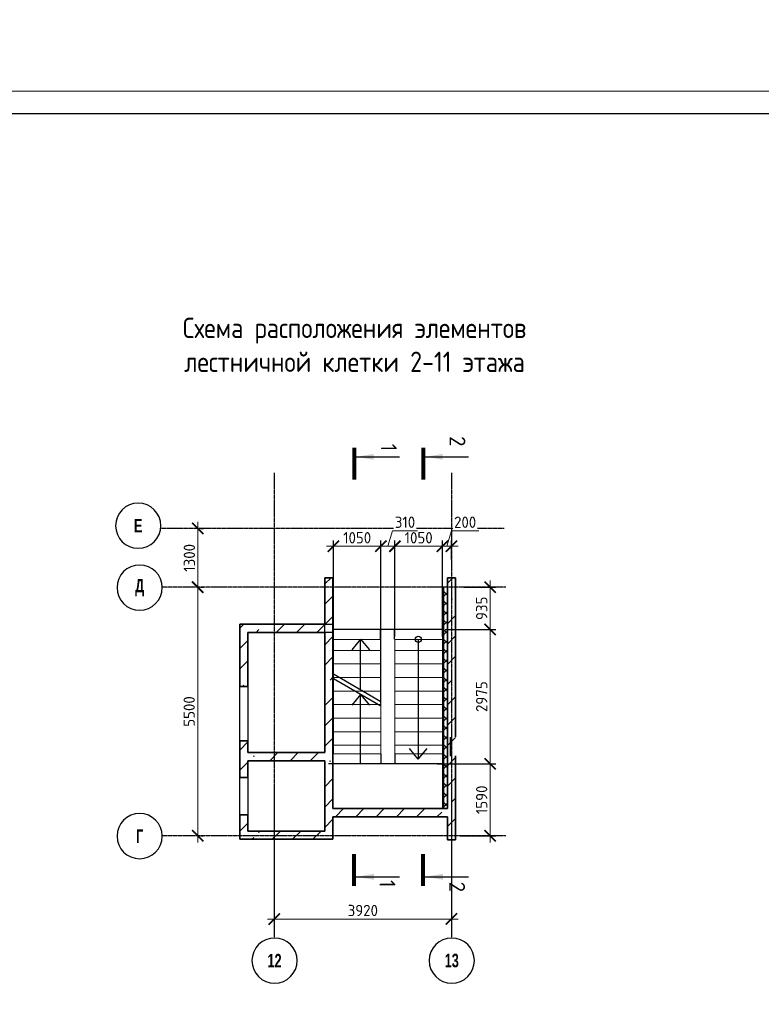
# Model space of a CAD drawing. Header units: millimetres. Extents: x 259029 to 2494469, y -731578 to -57567.
# Tile 65 of 252: x 332211 to 348615, y -546460 to -524669. Entities that reach past the tile are written whole.
import ezdxf
from ezdxf.enums import TextEntityAlignment as Align

# ---------------------------------------------------------------- set-up
doc = ezdxf.new("R2010")
doc.units = ezdxf.units.MM
doc.linetypes.add('______5', pattern=[1100, 800, -100, 100, -100])
doc.linetypes.add('Б-1.1 оси$0$Б-1.1 Оси$0$GOST2.303 5', pattern=[24, 20, -1.5, 1, -1.5])
doc.layers.get('Defpoints').update_dxf_attribs({"color": 140})
for name, color, linetype, lineweight in [('A_021_ПЕРЕГОРОДКА', 7, 'Continuous', 25), ('RAZMER', 100, 'Continuous', 15), ('Standard', 7, 'Continuous', 25), ('Выноски', 20, 'Continuous', 20), ('Общий01', 7, 'Continuous', 13), ('ОСИ', 151, 'Б-1.1 оси$0$Б-1.1 Оси$0$GOST2.303 5', 9), ('РАЗРЕЗЫ', 10, 'Continuous', 60), ('Символы 0.20', 1, 'Continuous', 20), ('Символы 0.20 @ 100', 1, 'Continuous', 20), ('Стена_ бетон несущ.', 253, 'Continuous', 70), ('Текст', 41, 'Continuous', 30), ('ТОНКИЕ', 7, 'Continuous', 9)]:
    doc.layers.add(name, color=color, linetype=linetype, lineweight=lineweight)
doc.layers.add('ТОЛСТЫЕ_ОСНОВНЫЕ', color=6, linetype='Continuous')
doc.styles.add('Century Gothic', font='GOTHIC.TTF')
doc.styles.add('ГОСТ', font='GOST_Common.ttf')
doc.dimstyles.new('ГОСТ', dxfattribs={"dimscale": 0, "dimtxt": 2.5, "dimasz": 2.5, "dimexe": 1.25, "dimexo": 0.625, "dimtad": 1, "dimdec": 0, "dimtxsty": 'ГОСТ', "dimblk": 'ARCHTICK', "dimcen": 2.5, "dimdle": 1.5, "dimclrd": 256, "dimclre": 256, "dimclrt": 256, "dimadec": 0, "dimazin": 0, "dimtfac": 1, "dimtdec": 0, "dimtmove": 1, "dimatfit": 3, "dimfxl": 2, "dimtfill": 1, "dimlwd": 0, "dimarcsym": 0})
pattern_1 = [(45, (-330290.5, -117102.1), (-449.0128, 449.0128), []), (45, (-329841.47, -117102.1), (-449.0128, 449.0128), [793.75, -158.75, 0, -158.75])]

# ---------------------------------------------------------------- blocks, each defined once
blk = doc.blocks.new('*U28')
at = {"layer": 'ТОЛСТЫЕ_ОСНОВНЫЕ', "color": 6}
blk.add_lwpolyline([(20, 5), (886, 5), (886, 415), (20, 415)], close=True, dxfattribs=at)
at = {"layer": 'ТОНКИЕ'}
blk.add_lwpolyline([(0, 0), (891, 0), (891, 420), (0, 420)], close=True, dxfattribs=at)
blk = doc.blocks.new('NSY101')
at = {"color": 0, "linetype": 'ByBlock', "lineweight": -2}
blk.add_circle((0, 0), 50, dxfattribs=at)
blk = doc.blocks.new('_ArchTick')
at = {"color": 0, "linetype": 'ByBlock', "const_width": 0.15}
blk.add_lwpolyline([(-0.5, -0.5), (0.5, 0.5)], dxfattribs=at)
blk = doc.blocks.new('*D888')
at = {"layer": 'Defpoints', "color": 0, "lineweight": -2, "transparency": 16777216}
for p in [(337841, -541572), (341761, -541572), (337841, -544572)]:
    blk.add_point(p, dxfattribs=at)
at = {"layer": 'RAZMER', "lineweight": -2, "transparency": 16777216}
for p, q in [((337841, -541634), (337841, -544697)), ((341761, -541634), (341761, -544697))]:
    blk.add_line(p, q, dxfattribs=at)
at = {"layer": 'RAZMER', "lineweight": 0, "transparency": 16777216}
blk.add_line((341911, -544572), (337691, -544572), dxfattribs=at)
at = {"layer": 'RAZMER', "lineweight": 0, "transparency": 16777216, "xscale": 250, "yscale": 250, "zscale": 250, "rotation": 180}
blk.add_blockref('_ArchTick', (337841, -544572), dxfattribs=at)
at = {"layer": 'RAZMER', "lineweight": 0, "transparency": 16777216, "xscale": 250, "yscale": 250, "zscale": 250}
blk.add_blockref('_ArchTick', (341761, -544572), dxfattribs=at)
at = {"layer": 'RAZMER', "transparency": 16777216, "insert": (339801, -544384), "char_height": 250, "width": 583.33, "attachment_point": 5, "style": 'ГОСТ', "bg_fill": 3, "box_fill_scale": 1.1, "bg_fill_color": 256, "bg_fill_true_color": 13158600, "bg_fill_transparency": 0}
blk.add_mtext('3920', dxfattribs=at)
blk = doc.blocks.new('*D889')
at = {"layer": 'Defpoints', "color": 0, "lineweight": -2, "transparency": 16777216}
for p in [(336148, -537229), (336148, -537229), (336148, -542729)]:
    blk.add_point(p, dxfattribs=at)
at = {"layer": 'RAZMER', "lineweight": 0, "transparency": 16777216}
blk.add_line((336148, -542879), (336148, -537079), dxfattribs=at)
at = {"layer": 'RAZMER', "lineweight": -2, "transparency": 16777216}
for p, q in [((336210, -537229), (336273, -537229)), ((336210, -542729), (336273, -542729))]:
    blk.add_line(p, q, dxfattribs=at)
at = {"layer": 'RAZMER', "lineweight": 0, "transparency": 16777216, "xscale": 250, "yscale": 250, "zscale": 250}
for p, rotation in [((336148, -537229), 90), ((336148, -542729), 270)]:
    blk.add_blockref('_ArchTick', p, dxfattribs=dict(at, rotation=rotation))
at = {"layer": 'RAZMER', "transparency": 16777216, "insert": (335960, -539979), "char_height": 250, "width": 458, "attachment_point": 5, "rotation": 90, "style": 'ГОСТ', "bg_fill": 3, "box_fill_scale": 1.1, "bg_fill_color": 256, "bg_fill_true_color": 13158600, "bg_fill_transparency": 0}
blk.add_mtext('5500', dxfattribs=at)
blk = doc.blocks.new('*D890')
at = {"layer": 'Defpoints', "color": 0, "lineweight": -2, "transparency": 16777216}
for p in [(336151, -535929), (336151, -535929), (336148, -537229)]:
    blk.add_point(p, dxfattribs=at)
at = {"layer": 'RAZMER', "lineweight": 0, "transparency": 16777216}
blk.add_line((336151, -537379), (336151, -535779), dxfattribs=at)
at = {"layer": 'RAZMER', "lineweight": -2, "transparency": 16777216}
for p, q in [((336214, -535929), (336276, -535929)), ((336210, -537229), (336276, -537229))]:
    blk.add_line(p, q, dxfattribs=at)
at = {"layer": 'RAZMER', "lineweight": 0, "transparency": 16777216, "xscale": 250, "yscale": 250, "zscale": 250}
for p, rotation in [((336151, -535929), 90), ((336151, -537229), 270)]:
    blk.add_blockref('_ArchTick', p, dxfattribs=dict(at, rotation=rotation))
at = {"layer": 'RAZMER', "transparency": 16777216, "insert": (335964, -536579), "char_height": 250, "width": 458, "attachment_point": 5, "rotation": 90, "style": 'ГОСТ', "bg_fill": 3, "box_fill_scale": 1.1, "bg_fill_color": 256, "bg_fill_true_color": 13158600, "bg_fill_transparency": 0}
blk.add_mtext('1300', dxfattribs=at)
blk = doc.blocks.new('*U30')
at = {"layer": 'Символы 0.20', "linetype": 'Continuous', "lineweight": 25}
for p, q in [((-5, 0.35), (-5, 10.05)), ((87.95, 0.35), (87.95, 10.05))]:
    blk.add_line(p, q, dxfattribs=at)
at = {"layer": 'Символы 0.20', "linetype": 'Continuous', "lineweight": 80}
for p, q in [((-7, 0), (0, 0)), ((89.95, 0), (82.95, 0))]:
    blk.add_line(p, q, dxfattribs=at)
at = {"layer": 'Символы 0.20', "linetype": 'Continuous', "lineweight": 25}
for points in [[(-5, 0.46), (-4.35, 4.36), (-5.65, 4.36)], [(87.95, 0.46), (87.29, 4.39), (88.61, 4.39)]]:
    blk.add_solid(points, dxfattribs=at)
at = {"layer": 'Символы 0.20', "style": 'ГОСТ'}
blk.add_attdef('1', text='', height=3.5, dxfattribs=at).set_placement((-6, 7.7), align=Align.MIDDLE_CENTER)
blk.add_attdef('2', text='', height=3.5, dxfattribs=at).set_placement((90.33, 7.38), align=Align.MIDDLE_RIGHT)
blk = doc.blocks.new('*U31')
at = {"layer": 'Символы 0.20', "linetype": 'Continuous', "lineweight": 25}
for p, q in [((-5, 0.35), (-5, 10.05)), ((87.95, 0.35), (87.95, 10.05))]:
    blk.add_line(p, q, dxfattribs=at)
at = {"layer": 'Символы 0.20', "linetype": 'Continuous', "lineweight": 80}
for p, q in [((-7, 0), (0, 0)), ((89.95, 0), (82.95, 0))]:
    blk.add_line(p, q, dxfattribs=at)
at = {"layer": 'Символы 0.20', "linetype": 'Continuous', "lineweight": 25}
for points in [[(-5, 0.46), (-4.35, 4.36), (-5.65, 4.36)], [(87.95, 0.46), (87.29, 4.39), (88.61, 4.39)]]:
    blk.add_solid(points, dxfattribs=at)
at = {"layer": 'Символы 0.20', "style": 'ГОСТ'}
blk.add_attdef('1', text='', height=3.5, dxfattribs=at).set_placement((-8.45, 7.61), align=Align.MIDDLE_CENTER)
blk.add_attdef('2', text='', height=3.5, dxfattribs=at).set_placement((91.31, 7.53), align=Align.MIDDLE_RIGHT)
blk = doc.blocks.new('лм')
at = {"layer": 'RAZMER', "color": 0}
for p, q in [((644816, -427025), (644816, -425975)), ((645116, -427025), (645116, -425975)), ((645416, -427025), (645416, -425975)), ((645716, -427025), (645716, -425975)), ((646016, -427025), (646016, -425975)), ((646316, -427025), (646316, -425975)), ((646616, -427025), (646616, -425975)), ((646916, -427025), (646916, -425975))]:
    blk.add_line(p, q, dxfattribs=at)
blk.add_lwpolyline([(644571, -425975), (647107, -425975), (647107, -427025), (644571, -427025)], close=True, dxfattribs=at)
blk = doc.blocks.new('*D901')
at = {"layer": 'Defpoints', "color": 0, "lineweight": -2, "transparency": 16777216}
for p in [(340511, -536322), (340511, -538382), (341561, -538382)]:
    blk.add_point(p, dxfattribs=at)
at = {"layer": 'РАЗРЕЗЫ', "lineweight": -2, "transparency": 16777216}
for p, q in [((340511, -538320), (340511, -536197)), ((341561, -538320), (341561, -536197))]:
    blk.add_line(p, q, dxfattribs=at)
at = {"layer": 'РАЗРЕЗЫ', "lineweight": 0, "transparency": 16777216}
blk.add_line((341711, -536322), (340361, -536322), dxfattribs=at)
at = {"layer": 'РАЗРЕЗЫ', "lineweight": 0, "transparency": 16777216, "xscale": 250, "yscale": 250, "zscale": 250, "rotation": 180}
blk.add_blockref('_ArchTick', (340511, -536322), dxfattribs=at)
at = {"layer": 'РАЗРЕЗЫ', "lineweight": 0, "transparency": 16777216, "xscale": 250, "yscale": 250, "zscale": 250}
blk.add_blockref('_ArchTick', (341561, -536322), dxfattribs=at)
at = {"layer": 'РАЗРЕЗЫ', "lineweight": -2, "transparency": 16777216, "insert": (341036, -536134), "char_height": 250, "attachment_point": 5, "style": 'ГОСТ', "bg_fill": 3, "box_fill_scale": 1.1, "bg_fill_color": 256, "bg_fill_true_color": 13158600, "bg_fill_transparency": 0}
blk.add_mtext('1050', dxfattribs=at)
blk = doc.blocks.new('*D902')
at = {"layer": 'Defpoints', "color": 0, "lineweight": -2, "transparency": 16777216}
for p in [(340201, -536322), (340511, -538382), (340201, -539862)]:
    blk.add_point(p, dxfattribs=at)
at = {"layer": 'РАЗРЕЗЫ', "lineweight": 0, "transparency": 16777216}
for p, q in [((340356, -536322), (340459, -535978)), ((340459, -535978), (341009, -535978)), ((340661, -536322), (340051, -536322))]:
    blk.add_line(p, q, dxfattribs=at)
at = {"layer": 'РАЗРЕЗЫ', "lineweight": -2, "transparency": 16777216}
for p, q in [((340201, -539800), (340201, -536197)), ((340511, -538320), (340511, -536197))]:
    blk.add_line(p, q, dxfattribs=at)
at = {"layer": 'РАЗРЕЗЫ', "lineweight": 0, "transparency": 16777216, "xscale": 250, "yscale": 250, "zscale": 250, "rotation": 180}
blk.add_blockref('_ArchTick', (340201, -536322), dxfattribs=at)
at = {"layer": 'РАЗРЕЗЫ', "lineweight": 0, "transparency": 16777216, "xscale": 250, "yscale": 250, "zscale": 250}
blk.add_blockref('_ArchTick', (340511, -536322), dxfattribs=at)
at = {"layer": 'РАЗРЕЗЫ', "lineweight": -2, "transparency": 16777216, "insert": (340734, -535791), "char_height": 250, "attachment_point": 5, "style": 'ГОСТ', "bg_fill": 3, "box_fill_scale": 1.1, "bg_fill_color": 256, "bg_fill_true_color": 13158600, "bg_fill_transparency": 0}
blk.add_mtext('310', dxfattribs=at)
blk = doc.blocks.new('*D903')
at = {"layer": 'Defpoints', "color": 0, "lineweight": -2, "transparency": 16777216}
for p in [(339151, -536322), (339151, -539255), (340201, -539862)]:
    blk.add_point(p, dxfattribs=at)
at = {"layer": 'РАЗРЕЗЫ', "lineweight": -2, "transparency": 16777216}
for p, q in [((339151, -539192), (339151, -536197)), ((340201, -539800), (340201, -536197))]:
    blk.add_line(p, q, dxfattribs=at)
at = {"layer": 'РАЗРЕЗЫ', "lineweight": 0, "transparency": 16777216}
blk.add_line((340351, -536322), (339001, -536322), dxfattribs=at)
at = {"layer": 'РАЗРЕЗЫ', "lineweight": 0, "transparency": 16777216, "xscale": 250, "yscale": 250, "zscale": 250, "rotation": 180}
blk.add_blockref('_ArchTick', (339151, -536322), dxfattribs=at)
at = {"layer": 'РАЗРЕЗЫ', "lineweight": 0, "transparency": 16777216, "xscale": 250, "yscale": 250, "zscale": 250}
blk.add_blockref('_ArchTick', (340201, -536322), dxfattribs=at)
at = {"layer": 'РАЗРЕЗЫ', "lineweight": -2, "transparency": 16777216, "insert": (339676, -536134), "char_height": 250, "attachment_point": 5, "style": 'ГОСТ', "bg_fill": 3, "box_fill_scale": 1.1, "bg_fill_color": 256, "bg_fill_true_color": 13158600, "bg_fill_transparency": 0}
blk.add_mtext('1050', dxfattribs=at)
blk = doc.blocks.new('*D904')
at = {"layer": 'Defpoints', "color": 0, "lineweight": -2, "transparency": 16777216}
for p in [(341976, -537229), (341560, -538164), (342617, -538164)]:
    blk.add_point(p, dxfattribs=at)
at = {"layer": 'РАЗРЕЗЫ', "lineweight": 0, "transparency": 16777216}
blk.add_line((342617, -537079), (342617, -538314), dxfattribs=at)
at = {"layer": 'РАЗРЕЗЫ', "lineweight": -2, "transparency": 16777216}
for p, q in [((342039, -537229), (342742, -537229)), ((341622, -538164), (342742, -538164))]:
    blk.add_line(p, q, dxfattribs=at)
at = {"layer": 'РАЗРЕЗЫ', "lineweight": 0, "transparency": 16777216, "xscale": 250, "yscale": 250, "zscale": 250}
for p, rotation in [((342617, -537229), 90), ((342617, -538164), 270)]:
    blk.add_blockref('_ArchTick', p, dxfattribs=dict(at, rotation=rotation))
at = {"layer": 'РАЗРЕЗЫ', "lineweight": -2, "transparency": 16777216, "insert": (342430, -537696), "char_height": 250, "attachment_point": 5, "rotation": 90, "style": 'ГОСТ', "bg_fill": 3, "box_fill_scale": 1.1, "bg_fill_color": 256, "bg_fill_true_color": 13158600, "bg_fill_transparency": 0}
blk.add_mtext('935', dxfattribs=at)
blk = doc.blocks.new('*D905')
at = {"layer": 'Defpoints', "color": 0, "lineweight": -2, "transparency": 16777216}
for p in [(341560, -538164), (341386, -541139), (342617, -541139)]:
    blk.add_point(p, dxfattribs=at)
at = {"layer": 'РАЗРЕЗЫ', "lineweight": 0, "transparency": 16777216}
blk.add_line((342617, -538014), (342617, -541289), dxfattribs=at)
at = {"layer": 'РАЗРЕЗЫ', "lineweight": -2, "transparency": 16777216}
for p, q in [((341622, -538164), (342742, -538164)), ((341448, -541139), (342742, -541139))]:
    blk.add_line(p, q, dxfattribs=at)
at = {"layer": 'РАЗРЕЗЫ', "lineweight": 0, "transparency": 16777216, "xscale": 250, "yscale": 250, "zscale": 250}
for p, rotation in [((342617, -538164), 90), ((342617, -541139), 270)]:
    blk.add_blockref('_ArchTick', p, dxfattribs=dict(at, rotation=rotation))
at = {"layer": 'РАЗРЕЗЫ', "lineweight": -2, "transparency": 16777216, "insert": (342430, -539651), "char_height": 250, "attachment_point": 5, "rotation": 90, "style": 'ГОСТ', "bg_fill": 3, "box_fill_scale": 1.1, "bg_fill_color": 256, "bg_fill_true_color": 13158600, "bg_fill_transparency": 0}
blk.add_mtext('2975', dxfattribs=at)
blk = doc.blocks.new('*D906')
at = {"layer": 'Defpoints', "color": 0, "lineweight": -2, "transparency": 16777216}
for p in [(341386, -541139), (341894, -542729), (342617, -542729)]:
    blk.add_point(p, dxfattribs=at)
at = {"layer": 'РАЗРЕЗЫ', "lineweight": 0, "transparency": 16777216}
blk.add_line((342617, -540989), (342617, -542879), dxfattribs=at)
at = {"layer": 'РАЗРЕЗЫ', "lineweight": -2, "transparency": 16777216}
for p, q in [((341448, -541139), (342742, -541139)), ((341957, -542729), (342742, -542729))]:
    blk.add_line(p, q, dxfattribs=at)
at = {"layer": 'РАЗРЕЗЫ', "lineweight": 0, "transparency": 16777216, "xscale": 250, "yscale": 250, "zscale": 250}
for p, rotation in [((342617, -541139), 90), ((342617, -542729), 270)]:
    blk.add_blockref('_ArchTick', p, dxfattribs=dict(at, rotation=rotation))
at = {"layer": 'РАЗРЕЗЫ', "lineweight": -2, "transparency": 16777216, "insert": (342430, -541934), "char_height": 250, "attachment_point": 5, "rotation": 90, "style": 'ГОСТ', "bg_fill": 3, "box_fill_scale": 1.1, "bg_fill_color": 256, "bg_fill_true_color": 13158600, "bg_fill_transparency": 0}
blk.add_mtext('1590', dxfattribs=at)
blk = doc.blocks.new('*D907')
at = {"layer": 'Defpoints', "color": 0, "lineweight": -2, "transparency": 16777216}
for p in [(341761, -536322), (341761, -536676), (341561, -538382)]:
    blk.add_point(p, dxfattribs=at)
at = {"layer": 'РАЗРЕЗЫ', "lineweight": 0, "transparency": 16777216}
for p, q in [((341661, -536322), (341764, -535978)), ((341764, -535978), (342364, -535978)), ((341411, -536322), (341911, -536322))]:
    blk.add_line(p, q, dxfattribs=at)
at = {"layer": 'РАЗРЕЗЫ', "lineweight": -2, "transparency": 16777216}
for p, q in [((341561, -538320), (341561, -536197)), ((341761, -536614), (341761, -536197))]:
    blk.add_line(p, q, dxfattribs=at)
at = {"layer": 'РАЗРЕЗЫ', "lineweight": 0, "transparency": 16777216, "xscale": 250, "yscale": 250, "zscale": 250, "rotation": 180}
blk.add_blockref('_ArchTick', (341561, -536322), dxfattribs=at)
at = {"layer": 'РАЗРЕЗЫ', "lineweight": 0, "transparency": 16777216, "xscale": 250, "yscale": 250, "zscale": 250}
blk.add_blockref('_ArchTick', (341761, -536322), dxfattribs=at)
at = {"layer": 'РАЗРЕЗЫ', "lineweight": -2, "transparency": 16777216, "insert": (342064, -535791), "char_height": 250, "attachment_point": 5, "style": 'ГОСТ', "bg_fill": 3, "box_fill_scale": 1.1, "bg_fill_color": 256, "bg_fill_true_color": 13158600, "bg_fill_transparency": 0}
blk.add_mtext('200', dxfattribs=at)

msp = doc.modelspace()

# ---------------------------------------------------------------- hatches: boundary and pattern name
at = {"layer": 'Общий01', "linetype": 'Continuous', "lineweight": 13}
h = msp.add_hatch(dxfattribs=at)
h.set_pattern_fill('__________6', scale=100, style=0, pattern_type=2)
h.set_pattern_definition([(45, (167797.83, -559755.71), (-106.06602, 106.06602), []), (135, (167797.83, -559755.71), (-106.06602, -106.06602), [])])
h.paths.add_polyline_path([(341590.9, -537218.8), (341590.9, -542128.8), (341670.9, -542128.8), (341670.9, -537218.8)], flags=0)
at = {"layer": 'Стена_ бетон несущ.', "linetype": 'Continuous', "lineweight": 0}
h = msp.add_hatch(dxfattribs=at)
h.set_pattern_fill('ANSI35', scale=100, style=0)
h.set_pattern_definition(pattern_1)
h.paths.add_polyline_path([(338960.9, -542808.8), (338960.9, -537018.8), (339140.9, -537018.8), (339140.9, -542808.8)])
h = msp.add_hatch(dxfattribs=at)
h.set_pattern_fill('ANSI35', scale=100, style=0)
h.set_pattern_definition(pattern_1)
h.paths.add_polyline_path([(341670.9, -542818.8), (341670.9, -537018.8), (341850.9, -537018.8), (341850.9, -540538.8), (341850.7, -540538.8), (341850.7, -540618.8), (341850.9, -540618.8), (341850.9, -542818.8)])
h = msp.add_hatch(dxfattribs=at)
h.set_pattern_fill('ANSI35', scale=100, style=0)
h.set_pattern_definition(pattern_1)
h.paths.add_polyline_path([(338960.9, -538228.8), (337080.9, -538228.8), (337080.9, -538048.8), (338960.9, -538048.8)])
h = msp.add_hatch(dxfattribs=at)
h.set_pattern_fill('ANSI35', scale=100, style=0)
h.set_pattern_definition(pattern_1)
h.paths.add_polyline_path([(337260.9, -538228.8), (337260.9, -539428.8), (337080.9, -539428.8), (337080.9, -538228.8)])
h = msp.add_hatch(dxfattribs=at)
h.set_pattern_fill('ANSI35', scale=100, style=0)
h.set_pattern_definition(pattern_1)
h.paths.add_polyline_path([(337080.9, -541438.8), (337080.9, -540628.8), (337260.9, -540628.8), (337260.9, -541438.8)])
h = msp.add_hatch(dxfattribs=at)
h.set_pattern_fill('ANSI35', scale=100, style=0)
h.set_pattern_definition(pattern_1)
h.paths.add_polyline_path([(338960.9, -541068.8), (337260.9, -541068.8), (337260.9, -540888.8), (338960.9, -540888.8)])
h = msp.add_hatch(dxfattribs=at)
h.set_pattern_fill('ANSI35', scale=100, style=0)
h.set_pattern_definition(pattern_1)
h.paths.add_polyline_path([(341670.9, -542308.8), (339140.9, -542308.8), (339140.9, -542128.8), (341670.9, -542128.8)])
h = msp.add_hatch(dxfattribs=at)
h.set_pattern_fill('ANSI35', scale=100, style=0)
h.set_pattern_definition(pattern_1)
h.paths.add_polyline_path([(337260.9, -542268.8), (337260.9, -542808.8), (337080.9, -542808.8), (337080.9, -542268.8)])
h = msp.add_hatch(dxfattribs=at)
h.set_pattern_fill('ANSI35', scale=100, style=0)
h.set_pattern_definition(pattern_1)
h.paths.add_polyline_path([(338960.9, -542808.8), (337260.9, -542808.8), (337260.9, -542628.8), (338960.9, -542628.8)])

# ---------------------------------------------------------------- linework, layer by layer
at = {"layer": 'A_021_ПЕРЕГОРОДКА', "color": 7, "linetype": 'Continuous', "lineweight": 25}
for p, q in [((337080.9, -540628.8), (337080.9, -539428.8)), ((337260.9, -539428.8), (337260.9, -540628.8)), ((337080.9, -542268.8), (337080.9, -541438.8)), ((337260.9, -541438.8), (337260.9, -542268.8))]:
    msp.add_line(p, q, dxfattribs=at)
at = {"layer": 'RAZMER', "color": 0}
msp.add_line((341570.9, -537218.8), (341670.9, -537218.8), dxfattribs=at)
at = {"layer": 'Standard', "color": 7, "linetype": 'Continuous', "lineweight": 25}
for p, q in [((338960.9, -538228.8), (338960.9, -538048.8)), ((338960.9, -538048.8), (339140.9, -538048.8)), ((339140.9, -538228.8), (338960.9, -538228.8)), ((341741, -540628.8), (341741, -540548.8)), ((341741, -540548.8), (341741.3, -540548.8)), ((341741.3, -540628.8), (341741, -540628.8)), ((341741.3, -540548.8), (341741.3, -540628.8)), ((341670.9, -542818.8), (341850.9, -542818.8))]:
    msp.add_line(p, q, dxfattribs=at)
at = {"layer": 'Общий01', "color": 7, "linetype": 'Continuous', "lineweight": 25}
for p, q in [((341570.9, -542128.8), (341570.9, -537218.8)), ((341590.9, -542128.8), (341590.9, -537218.8)), ((339751.1, -538382.4), (339555, -538616)), ((339751.1, -539502.4), (339751.1, -538382.4)), ((339751.1, -538382.4), (339947.1, -538616)), ((341027.3, -538382.4), (341027.3, -541033.5)), ((340201.1, -539762.2), (339151.1, -539155.9)), ((340201.1, -539862.2), (339151.1, -539255.9)), ((339751.1, -539602.4), (339555, -539836)), ((339751.1, -541138.8), (339751.1, -539602.4)), ((339751.1, -539602.4), (339947.1, -539836)), ((341027.3, -541033.5), (340831.2, -540799.9)), ((341027.3, -541033.5), (341223.3, -540799.9))]:
    msp.add_line(p, q, dxfattribs=at)
msp.add_circle((341027.3, -538382.4), 70, dxfattribs=at)
at = {"layer": 'ОСИ', "color": 16, "linetype": '______5', "lineweight": 25, "ltscale": 0.05}
for p, q in [((337840.9, -534697.1), (337840.9, -544994.6)), ((341760.9, -534697.1), (341760.9, -544994.6)), ((342961.1, -537228.8), (335363.9, -537228.8))]:
    msp.add_line(p, q, dxfattribs=at)
at = {"layer": 'РАЗРЕЗЫ', "color": 2, "lineweight": -2}
for p, q in [((340201.1, -540918.7), (340201.1, -541138.8)), ((340510.7, -540918.7), (340510.7, -541138.8))]:
    msp.add_line(p, q, dxfattribs=at)
at = {"layer": 'Стена_ бетон несущ.', "color": 7, "linetype": 'Continuous', "lineweight": 35}
for p, q in [((338960.9, -538048.8), (338960.9, -537018.8)), ((338960.9, -537018.8), (339140.9, -537018.8)), ((339140.9, -537018.8), (339140.9, -537218.8)), ((341670.9, -542128.8), (341670.9, -537018.8)), ((341670.9, -537018.8), (341850.9, -537018.8)), ((341850.9, -537018.8), (341850.9, -540538.8)), ((339140.9, -537218.8), (339140.9, -542128.8)), ((337080.9, -538228.8), (337080.9, -538048.8)), ((337080.9, -538048.8), (338960.9, -538048.8)), ((337080.9, -538718.8), (337080.9, -538228.8)), ((338960.9, -538228.8), (337260.9, -538228.8)), ((337260.9, -538228.8), (337260.9, -539428.8)), ((338960.9, -540888.8), (338960.9, -538228.8)), ((337080.9, -539428.8), (337080.9, -538718.8)), ((337080.9, -539428.8), (337260.9, -539428.8)), ((337260.9, -540628.8), (337080.9, -540628.8)), ((337080.9, -541438.8), (337080.9, -540628.8)), ((337260.9, -540628.8), (337260.9, -540888.8)), ((341741.3, -540628.8), (341741.3, -540968.8)), ((337260.9, -540888.8), (338960.9, -540888.8)), ((341850.9, -540958.8), (341850.9, -542818.8)), ((338960.9, -541068.8), (337260.9, -541068.8)), ((337260.9, -541068.8), (337260.9, -541438.8)), ((338960.9, -542628.8), (338960.9, -541068.8)), ((337080.9, -541438.8), (337260.9, -541438.8)), ((339140.9, -542128.8), (341670.9, -542128.8)), ((337260.9, -542268.8), (337080.9, -542268.8)), ((337080.9, -542808.8), (337080.9, -542268.8)), ((337260.9, -542268.8), (337260.9, -542628.8)), ((341470.9, -542308.8), (339140.9, -542308.8)), ((339140.9, -542308.8), (339140.9, -542808.8)), ((341350.9, -542308.8), (340150.9, -542308.8)), ((341670.9, -542308.8), (341470.9, -542308.8)), ((341670.9, -542818.8), (341670.9, -542308.8)), ((337260.9, -542808.8), (337080.9, -542808.8)), ((337260.9, -542628.8), (338960.9, -542628.8)), ((338960.9, -542808.8), (337260.9, -542808.8)), ((339140.9, -542808.8), (338960.9, -542808.8)), ((341850.9, -542818.8), (341670.9, -542818.8))]:
    msp.add_line(p, q, dxfattribs=at)
at = {"layer": 'Стена_ бетон несущ.', "color": 9, "linetype": 'Continuous', "lineweight": 25}
for p, q in [((338960.9, -537018.8), (338960.9, -537218.8)), ((341670.9, -537018.8), (341670.9, -537218.8)), ((341850.9, -537218.8), (341850.9, -537018.8))]:
    msp.add_line(p, q, dxfattribs=at)

# ---------------------------------------------------------------- block references
at = {"xscale": 100, "yscale": 100, "zscale": 100}
msp.add_blockref('*U28', (316337.4, -568250.7), dxfattribs=at)
at = {"layer": 'RAZMER', "color": 0, "rotation": 270}
msp.add_blockref('лм', (767536, 106188.4), dxfattribs=at)
at = {"layer": 'ОСИ', "color": 16, "linetype": 'Continuous', "lineweight": 25, "xscale": -10, "yscale": 10, "zscale": 10}
for p in [(334832.8, -535867.9), (334863.9, -537237.9), (334863.9, -542737.9), (337848.6, -545493.2), (341768.6, -545493.2)]:
    msp.add_blockref('NSY101', p, dxfattribs=at)

# ---------------------------------------------------------------- texts
at = {"layer": 'Выноски'}
note = msp.add_mtext_static_columns([''] * 2, width=18604.939, gutter_width=10240.1, height=0, dxfattribs=dict(at, insert=(295601.8, -509833), char_height=250, attachment_point=1, style='ГОСТ'))
for column, words in zip([note] + note.columns.linked_columns, ['\\pi8790.91665;Общие указания:\\P\\pi570.45,l346.2,t2000;1.^IСтроительство здания должно производиться в соответствии с проектом производства работ (ППР). при {\\H1.66663x; }\\P\\pi0,t346.2;отсутствии проекта ППР в производство строительно-монтажных работ запрещается. {\\H1.18896x; }\\P\\pi570.45,t2000;2.^IМонтаж сборных конструкций вести в соответствии с требованиями СП 70.13330.2012 "Несущие и {\\H1.54818x; }\\P\\pi0,t346.2;ограждающие конструкции "(акт.ред. СНиП 3.03.01-87*).{\\H1.62844x;\\C0; \\H0.61408x;\\P\\pi570.45,t2000;}3.^IВсе сварные работы следует вести в соответствии с ГОСТ 5264-80* "Ручная дуговая сварка.Соединения {\\H1.20169x; }\\P\\pi0,t346.2;сварные" и  ГОСТ 14098-2014 "Соединения сварные арматуры и закладных деталей железобетонных конструкций". {\\H1.54394x; }\\PСварку вести электродами типа Э42А. {\\H1.42985x;\\C0; \\H0.69937x;\\P\\pi570.45,t2000;}4.^IВсе металлические конструкции окрасить эмалью ПФ-1189 по ГОСТ 6465-79 в два слоя. Эмаль наносить на {\\H1.46788x; }\\P\\pi0,t346.2;грунтовку ГФ-021 по ГОСТ 25129-82 (первый слой - на заводе-изготовителе, второй слой - на монтаже).{\\H1.65521x;\\C0; \\H0.60415x;\\P\\pi10052.46968,l0,tz;\\H1.55946x; \\H0.64125x;\\P\\H1.64685x; \\H0.60722x;\\P\\pi812.5,l41.6675;\\H1.23852x; \\H0.80742x;\\P}', '']):
    column.text = words
at = {"layer": 'ОСИ', "color": 16, "linetype": 'Continuous', "lineweight": 25, "char_height": 300, "attachment_point": 5, "style": 'Century Gothic'}
for s, insert, width in [('{\\fCentury Gothic|i0|b1;\\H300.000000;\\W0.700000;\\C16;Е}\\P', (334832.8, -535867.9), 320), ('{\\fCentury Gothic|i0|b1;\\H300.000000;\\W0.700000;\\C16;Д}\\P', (334863.9, -537237.9), 425), ('{\\fCentury Gothic|i0|b1;\\H300.000000;\\W0.700000;\\C16;Г}\\P', (334863.9, -542737.9), 300), ('{\\fCentury Gothic|b1|i0|c204|p34;\\W0.7;12}', (337848.6, -545493.2), 575), ('{\\fCentury Gothic|b1|i0|c204|p34;\\W0.7;13}', (341768.6, -545493.2), 575)]:
    msp.add_mtext(s, dxfattribs=dict(at, insert=insert, width=width))
at = {"layer": 'Текст', "ltscale": 6, "insert": (339617.6, -531265.3), "char_height": 450, "width": 9466.585, "attachment_point": 2, "style": 'ГОСТ'}
msp.add_mtext('{\\W0.9;Схема расположения элементов лестничной клетки 2-11 этажа}', dxfattribs=at)

# ---------------------------------------------------------------- next in the draw order: dimensions: what is measured, and where the dimension line sits
at = {"layer": 'RAZMER', "color": 0}
dim = msp.add_linear_dim(base=(337840.9, -544571.7), p1=(341760.9, -541571.7), p2=(337840.9, -541571.7), angle=180, dimstyle='ГОСТ', override={"dimscale": 100, "dimtix": 0, "dimtofl": 1, "dimtmove": 1, "dimatfit": 3}, dxfattribs=at)
dim.commit()
dim.dimension.update_dxf_attribs({"geometry": '*D888', "text_midpoint": (339800.9, -544384.2)})

# ---------------------------------------------------------------- next in the draw order: linework, layer by layer
at = {"layer": 'ОСИ', "color": 16, "linetype": '______5', "lineweight": 25, "ltscale": 0.05}
msp.add_line((342961.1, -542728.8), (335363.9, -542728.8), dxfattribs=at)

# ---------------------------------------------------------------- next in the draw order: block references
at = {"layer": 'Символы 0.20 @ 100', "xscale": 100, "yscale": 100, "zscale": 100, "rotation": 270}
for name, p, values in [('*U31', (341134.2, -534843.2, 330), {'1': '2', '2': '2'}), ('*U30', (339607.7, -534843.2, 330), {'1': '1 ', '2': '1'})]:
    msp.add_blockref(name, p, dxfattribs=at).add_auto_attribs(values)

# ---------------------------------------------------------------- next in the draw order: dimensions: what is measured, and where the dimension line sits
at = {"layer": 'RAZMER', "color": 0}
dim = msp.add_linear_dim(base=(336147.6, -537228.8), p1=(336147.6, -542728.8), p2=(336147.6, -537228.8), angle=90, dimstyle='ГОСТ', override={"dimscale": 100, "dimtix": 0, "dimtofl": 1, "dimtmove": 1, "dimatfit": 3}, dxfattribs=at)
dim.commit()
dim.dimension.update_dxf_attribs({"geometry": '*D889', "text_midpoint": (335960.1, -539978.8)})

# ---------------------------------------------------------------- next in the draw order: dimensions: what is measured, and where the dimension line sits
dim = msp.add_linear_dim(base=(336151.3, -535928.8), p1=(336147.6, -537228.8), p2=(336151.3, -535928.8), angle=90, dimstyle='ГОСТ', override={"dimscale": 100, "dimtix": 0, "dimtofl": 1, "dimtmove": 1, "dimatfit": 3}, dxfattribs=at)
dim.commit()
dim.dimension.update_dxf_attribs({"geometry": '*D890', "text_midpoint": (335963.8, -536578.8)})

# ---------------------------------------------------------------- next in the draw order: linework, layer by layer
at = {"layer": 'ОСИ', "color": 16, "linetype": '______5', "lineweight": 25, "ltscale": 0.05}
msp.add_line((342930, -535928.8), (335332.7, -535928.8), dxfattribs=at)

# ---------------------------------------------------------------- next in the draw order: dimensions: what is measured, and where the dimension line sits
at = {"layer": 'РАЗРЕЗЫ', "color": 0, "lineweight": -2}
dim = msp.add_linear_dim(base=(340510.7, -536321.9), p1=(341561.1, -538382.4), p2=(340510.7, -538382.4), dimstyle='ГОСТ', override={"dimscale": 100, "dimtix": 0, "dimtofl": 1, "dimtmove": 1, "dimatfit": 3}, dxfattribs=at)
dim.commit()
dim.dimension.update_dxf_attribs({"geometry": '*D901', "text_midpoint": (341035.9, -536134.4)})

# ---------------------------------------------------------------- next in the draw order: dimensions: what is measured, and where the dimension line sits
dim = msp.add_linear_dim(base=(340201.1, -536321.9), p1=(340510.7, -538382.4), p2=(340201.1, -539862.2), dimstyle='ГОСТ', override={"dimscale": 100, "dimtix": 0, "dimtofl": 1, "dimtmove": 1, "dimatfit": 3}, dxfattribs=at)
dim.commit()
dim.dimension.update_dxf_attribs({"geometry": '*D902', "text_midpoint": (340521.5, -535790.7)})
dim = msp.add_linear_dim(base=(342617.3, -538163.7), p1=(341976.2, -537228.8), p2=(341559.8, -538163.7), angle=90, dimstyle='ГОСТ', override={"dimscale": 100, "dimtix": 0, "dimtofl": 1, "dimtmove": 1, "dimatfit": 3}, dxfattribs=at)
dim.commit()
dim.dimension.update_dxf_attribs({"geometry": '*D904', "text_midpoint": (342429.8, -537696.3)})

# ---------------------------------------------------------------- next in the draw order: linework, layer by layer
at = {"layer": 'РАЗРЕЗЫ', "color": 2, "lineweight": -2}
msp.add_line((340500.9, -538382.4), (340500.9, -538163.7), dxfattribs=at)

# ---------------------------------------------------------------- next in the draw order: dimensions: what is measured, and where the dimension line sits
at = {"layer": 'РАЗРЕЗЫ', "color": 0, "lineweight": -2}
dim = msp.add_linear_dim(base=(339150.7, -536321.9), p1=(340201.1, -539862.2), p2=(339150.7, -539254.8), dimstyle='ГОСТ', override={"dimscale": 100, "dimtix": 0, "dimtofl": 1, "dimtmove": 1, "dimatfit": 3}, dxfattribs=at)
dim.commit()
dim.dimension.update_dxf_attribs({"geometry": '*D903', "text_midpoint": (339675.9, -536134.4)})
dim = msp.add_linear_dim(base=(342617.3, -541138.8), p1=(341559.8, -538163.7), p2=(341385.9, -541138.8), angle=90, dimstyle='ГОСТ', override={"dimscale": 100, "dimtix": 0, "dimtofl": 1, "dimtmove": 1, "dimatfit": 3}, dxfattribs=at)
dim.commit()
dim.dimension.update_dxf_attribs({"geometry": '*D905', "text_midpoint": (342429.8, -539651.3)})

# ---------------------------------------------------------------- next in the draw order: linework, layer by layer
at = {"layer": 'РАЗРЕЗЫ', "color": 2, "lineweight": -2}
msp.add_line((340191.3, -538382.4), (340191.3, -538163.7), dxfattribs=at)
at = {"layer": 'РАЗРЕЗЫ', "color": 3, "lineweight": -2}
msp.add_lwpolyline([(341561.1, -538163.7), (339140.9, -538163.7)], dxfattribs=at)

# ---------------------------------------------------------------- next in the draw order: block references
at = {"layer": 'RAZMER', "color": 0, "xscale": -1, "rotation": 90}
msp.add_blockref('лм', (-86824.3, 106188.4), dxfattribs=at)

# ---------------------------------------------------------------- next in the draw order: dimensions: what is measured, and where the dimension line sits
at = {"layer": 'РАЗРЕЗЫ', "color": 0, "lineweight": -2}
dim = msp.add_linear_dim(base=(342617.3, -542728.8), p1=(341385.9, -541138.8), p2=(341894.2, -542728.8), angle=90, dimstyle='ГОСТ', override={"dimscale": 100, "dimtix": 0, "dimtofl": 1, "dimtmove": 1, "dimatfit": 3}, dxfattribs=at)
dim.commit()
dim.dimension.update_dxf_attribs({"geometry": '*D906', "text_midpoint": (342429.8, -541933.8)})

# ---------------------------------------------------------------- next in the draw order: linework, layer by layer
at = {"layer": 'РАЗРЕЗЫ', "color": 3, "lineweight": -2}
msp.add_lwpolyline([(341571.1, -541138.8), (339041.1, -541138.8)], dxfattribs=at)

# ---------------------------------------------------------------- next in the draw order: dimensions: what is measured, and where the dimension line sits
at = {"layer": 'РАЗРЕЗЫ', "color": 2, "lineweight": -2}
dim = msp.add_linear_dim(base=(341760.9, -536321.9), p1=(341561.1, -538382.4), p2=(341760.9, -536676.4), dimstyle='ГОСТ', override={"dimscale": 100}, dxfattribs=at)
dim.commit()
dim.dimension.update_dxf_attribs({"geometry": '*D907', "text_midpoint": (341826.6, -535790.7)})

doc.saveas('drawing.dxf')
